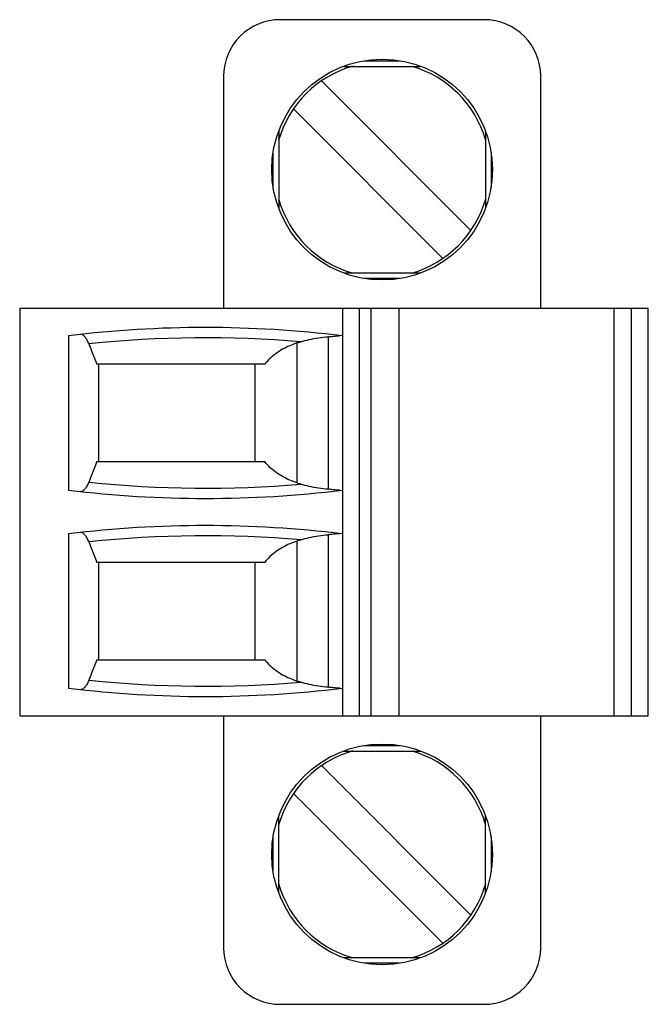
# Model space of a CAD drawing. Header units: inches. Extents: x 0.2 to 16.8, y 0.1 to 10.8.
# Tile 2 of 10: x 9.042 to 9.479, y 3.842 to 4.527. Entities that reach past the tile are written whole.
import ezdxf

# ---------------------------------------------------------------- set-up
doc = ezdxf.new("R2010")
doc.units = ezdxf.units.IN
doc.header["$LTSCALE"] = 0.935
doc.header["$MEASUREMENT"] = 0
doc.layers.get('0').update_dxf_attribs({"linetype": 'CONTINUOUS'})

msp = doc.modelspace()

# ---------------------------------------------------------------- linework, layer by layer
at = {"color": 7, "linetype": 'CONTINUOUS'}
for p, q in [((9.36509, 4.52672), (9.22336, 4.52672)), ((9.26757, 4.49424), (9.32089, 4.49424)), ((9.28208, 4.49808), (9.30637, 4.49808)), ((9.18399, 4.48735), (9.18399, 4.32593)), ((9.40446, 4.32593), (9.40446, 4.48735)), ((9.25198, 4.48412), (9.35596, 4.38015)), ((9.33647, 4.36066), (9.23249, 4.46464)), ((9.22238, 4.44905), (9.22238, 4.39573)), ((9.36608, 4.44905), (9.36608, 4.39573)), ((9.21853, 4.41025), (9.21853, 4.43453)), ((9.36992, 4.43453), (9.36992, 4.41025)), ((9.26757, 4.35054), (9.32089, 4.35054)), ((9.30637, 4.3467), (9.28208, 4.3467)), ((9.04226, 4.32593), (9.04226, 4.04247)), ((9.04226, 4.32593), (9.47927, 4.32593)), ((9.26667, 4.32593), (9.26667, 4.04247)), ((9.27848, 4.04247), (9.27848, 4.32593)), ((9.28635, 4.32593), (9.28635, 4.04247)), ((9.30604, 4.04247), (9.30604, 4.32593)), ((9.45564, 4.04247), (9.45564, 4.32593)), ((9.46745, 4.32593), (9.46745, 4.04247)), ((9.47927, 4.04247), (9.47927, 4.32593)), ((9.07628, 4.30678), (9.07628, 4.19942)), ((9.25682, 4.30616), (9.25682, 4.20004)), ((9.23517, 4.20441), (9.23517, 4.30179)), ((9.2126, 4.28696), (9.09595, 4.28696)), ((9.09738, 4.21924), (9.09738, 4.28696)), ((9.20564, 4.28696), (9.20564, 4.21924)), ((9.09595, 4.21924), (9.2126, 4.21924)), ((9.07628, 4.16899), (9.07628, 4.06162)), ((9.25682, 4.16837), (9.25682, 4.06224)), ((9.23517, 4.06661), (9.23517, 4.164)), ((9.2126, 4.14916), (9.09595, 4.14916)), ((9.09738, 4.08145), (9.09738, 4.14916)), ((9.20564, 4.14916), (9.20564, 4.08145)), ((9.09595, 4.08145), (9.2126, 4.08145)), ((9.04226, 4.04247), (9.47927, 4.04247)), ((9.18399, 4.04247), (9.18399, 3.88105)), ((9.40446, 3.88105), (9.40446, 4.04247)), ((9.28208, 4.02171), (9.30637, 4.02171)), ((9.26757, 4.01786), (9.32089, 4.01786)), ((9.35596, 3.90377), (9.25198, 4.00774)), ((9.23249, 3.98826), (9.33647, 3.88428)), ((9.22238, 3.91935), (9.22238, 3.97267)), ((9.36608, 3.91935), (9.36608, 3.97267)), ((9.21853, 3.93387), (9.21853, 3.95816)), ((9.36992, 3.95816), (9.36992, 3.93387)), ((9.26757, 3.87416), (9.32089, 3.87416)), ((9.30637, 3.87032), (9.28208, 3.87032)), ((9.22336, 3.84168), (9.36509, 3.84168))]:
    msp.add_line(p, q, dxfattribs=at)
for centre in [(9.29423, 4.42239), (9.29423, 3.94601)]:
    msp.add_circle(centre, 0.07677, dxfattribs=at)
for centre, radius, start, end in [((9.22336, 4.48735), 0.03937, 90, 180), ((9.36509, 4.48735), 0.03937, 0, 90), ((9.29423, 4.42239), 0.0748, 105.76445, 164.23555), ((9.29423, 4.42239), 0.0748, 16.14861, 73.85139), ((9.29423, 4.42239), 0.0748, 196.14861, 253.85139), ((9.29423, 4.42239), 0.0748, 285.76445, 344.23555), ((9.17139, 3.52515), 0.7874, 83.05018, 96.93798), ((9.17139, 3.52515), 0.78028, 85.12552, 95.96473), ((9.17139, 4.98105), 0.7874, 263.06202, 276.94982), ((9.17139, 4.98105), 0.78028, 264.03527, 274.87448), ((9.17139, 3.38735), 0.7874, 83.05018, 96.93798), ((9.17139, 3.38735), 0.78028, 85.12552, 95.96473), ((9.17139, 4.84326), 0.78028, 264.03527, 274.87448), ((9.17139, 4.84326), 0.7874, 263.06202, 276.94982), ((9.29423, 3.94601), 0.0748, 105.76445, 164.23555), ((9.29423, 3.94601), 0.0748, 16.14861, 73.85139), ((9.29423, 3.94601), 0.0748, 285.76445, 344.23555), ((9.29423, 3.94601), 0.0748, 196.14861, 253.85139), ((9.22336, 3.88105), 0.03937, 180, 270), ((9.36509, 3.88105), 0.03937, 270, 360)]:
    msp.add_arc(centre, radius, start, end, dxfattribs=at)
for points, knots in [([(9.09031, 4.3012), (9.08991, 4.3022), (9.08911, 4.30396), (9.08766, 4.30612), (9.08617, 4.30741), (9.0851, 4.3077), (9.0847, 4.30772)], [0, 0, 0, 0, 0.357973, 0.644091, 0.865387, 1, 1, 1, 1]), ([(9.23769, 4.30261), (9.23741, 4.30252), (9.23685, 4.30234), (9.23601, 4.30207), (9.23545, 4.30188), (9.23517, 4.30179)], [0, 0, 0, 0, 0.333401, 0.666734, 1, 1, 1, 1]), ([(9.23769, 4.30261), (9.2396, 4.30322), (9.24363, 4.30432), (9.25002, 4.30552), (9.2545, 4.306), (9.25682, 4.30616)], [0, 0, 0, 0, 0.308253, 0.641577, 1, 1, 1, 1]), ([(9.25682, 4.30616), (9.25766, 4.30622), (9.25923, 4.30635), (9.26142, 4.30658), (9.26326, 4.30678), (9.26436, 4.30687), (9.26485, 4.30689)], [0, 0, 0, 0, 0.311583, 0.587086, 0.818866, 1, 1, 1, 1]), ([(9.09031, 4.3012), (9.09094, 4.29961), (9.0922, 4.29643), (9.09408, 4.29169), (9.09533, 4.28853), (9.09595, 4.28696)], [0, 0, 0, 0, 0.33551, 0.668839, 1, 1, 1, 1]), ([(9.23517, 4.30179), (9.23342, 4.30123), (9.22997, 4.29993), (9.22502, 4.29748), (9.22039, 4.29451), (9.21619, 4.29103), (9.21372, 4.28837), (9.2126, 4.28696)], [0, 0, 0, 0, 0.201891, 0.403386, 0.603878, 0.80261, 1, 1, 1, 1]), ([(9.09595, 4.21924), (9.09533, 4.21767), (9.09408, 4.21451), (9.0922, 4.20976), (9.09094, 4.20659), (9.09031, 4.20499)], [0, 0, 0, 0, 0.331154, 0.664483, 1, 1, 1, 1]), ([(9.23517, 4.20441), (9.23342, 4.20497), (9.22997, 4.20627), (9.22502, 4.20872), (9.22039, 4.21169), (9.21619, 4.21516), (9.21372, 4.21783), (9.2126, 4.21924)], [0, 0, 0, 0, 0.20189, 0.403387, 0.603879, 0.80261, 1, 1, 1, 1]), ([(9.09031, 4.20499), (9.08991, 4.204), (9.08911, 4.20224), (9.08766, 4.20008), (9.08617, 4.19879), (9.0851, 4.1985), (9.0847, 4.19848)], [0, 0, 0, 0, 0.357972, 0.64409, 0.865386, 1, 1, 1, 1]), ([(9.23517, 4.20441), (9.23545, 4.20431), (9.23601, 4.20413), (9.23685, 4.20386), (9.23741, 4.20368), (9.23769, 4.20359)], [0, 0, 0, 0, 0.333266, 0.666599, 1, 1, 1, 1]), ([(9.25682, 4.20004), (9.2545, 4.2002), (9.25002, 4.20068), (9.24363, 4.20188), (9.2396, 4.20298), (9.23769, 4.20359)], [0, 0, 0, 0, 0.358423, 0.691747, 1, 1, 1, 1]), ([(9.26485, 4.19931), (9.26436, 4.19933), (9.26326, 4.19942), (9.26142, 4.19961), (9.25923, 4.19985), (9.25766, 4.19998), (9.25682, 4.20004)], [0, 0, 0, 0, 0.181134, 0.412914, 0.688417, 1, 1, 1, 1]), ([(9.09031, 4.16341), (9.08991, 4.1644), (9.08911, 4.16617), (9.08766, 4.16833), (9.08617, 4.16962), (9.0851, 4.16991), (9.0847, 4.16993)], [0, 0, 0, 0, 0.357973, 0.644091, 0.865387, 1, 1, 1, 1]), ([(9.23769, 4.16481), (9.2396, 4.16542), (9.24363, 4.16652), (9.25002, 4.16773), (9.2545, 4.16821), (9.25682, 4.16837)], [0, 0, 0, 0, 0.308253, 0.641577, 1, 1, 1, 1]), ([(9.26485, 4.16909), (9.26436, 4.16907), (9.26326, 4.16899), (9.26142, 4.16879), (9.25923, 4.16856), (9.25766, 4.16842), (9.25682, 4.16837)], [0, 0, 0, 0, 0.181138, 0.41292, 0.688422, 1, 1, 1, 1]), ([(9.09031, 4.16341), (9.09094, 4.16182), (9.0922, 4.15864), (9.09408, 4.15389), (9.09533, 4.15074), (9.09595, 4.14916)], [0, 0, 0, 0, 0.33551, 0.668839, 1, 1, 1, 1]), ([(9.23517, 4.164), (9.23342, 4.16343), (9.22997, 4.16213), (9.22502, 4.15968), (9.22039, 4.15672), (9.21619, 4.15324), (9.21372, 4.15057), (9.2126, 4.14916)], [0, 0, 0, 0, 0.201891, 0.403386, 0.603878, 0.80261, 1, 1, 1, 1]), ([(9.23769, 4.16481), (9.23741, 4.16472), (9.23685, 4.16454), (9.23601, 4.16427), (9.23545, 4.16409), (9.23517, 4.164)], [0, 0, 0, 0, 0.333401, 0.666734, 1, 1, 1, 1]), ([(9.09595, 4.08145), (9.09533, 4.07987), (9.09408, 4.07672), (9.0922, 4.07197), (9.09094, 4.06879), (9.09031, 4.0672)], [0, 0, 0, 0, 0.331154, 0.664483, 1, 1, 1, 1]), ([(9.2126, 4.08145), (9.21372, 4.08003), (9.21619, 4.07737), (9.22039, 4.07389), (9.22502, 4.07092), (9.22997, 4.06847), (9.23342, 4.06718), (9.23517, 4.06661)], [0, 0, 0, 0, 0.19739, 0.396122, 0.596614, 0.798109, 1, 1, 1, 1]), ([(9.09031, 4.0672), (9.08991, 4.0662), (9.08911, 4.06444), (9.08766, 4.06228), (9.08617, 4.06099), (9.0851, 4.0607), (9.0847, 4.06068)], [0, 0, 0, 0, 0.357972, 0.64409, 0.865386, 1, 1, 1, 1]), ([(9.23517, 4.06661), (9.23545, 4.06652), (9.23601, 4.06634), (9.23685, 4.06607), (9.23741, 4.06589), (9.23769, 4.0658)], [0, 0, 0, 0, 0.333266, 0.666599, 1, 1, 1, 1]), ([(9.25682, 4.06224), (9.2545, 4.0624), (9.25002, 4.06288), (9.24363, 4.06408), (9.2396, 4.06519), (9.23769, 4.0658)], [0, 0, 0, 0, 0.358423, 0.691747, 1, 1, 1, 1]), ([(9.26485, 4.06152), (9.26436, 4.06154), (9.26326, 4.06162), (9.26142, 4.06182), (9.25923, 4.06205), (9.25766, 4.06219), (9.25682, 4.06224)], [0, 0, 0, 0, 0.181134, 0.412914, 0.688417, 1, 1, 1, 1])]:
    msp.add_open_spline(points, degree=3, knots=knots, dxfattribs=at)

doc.saveas('drawing.dxf')
